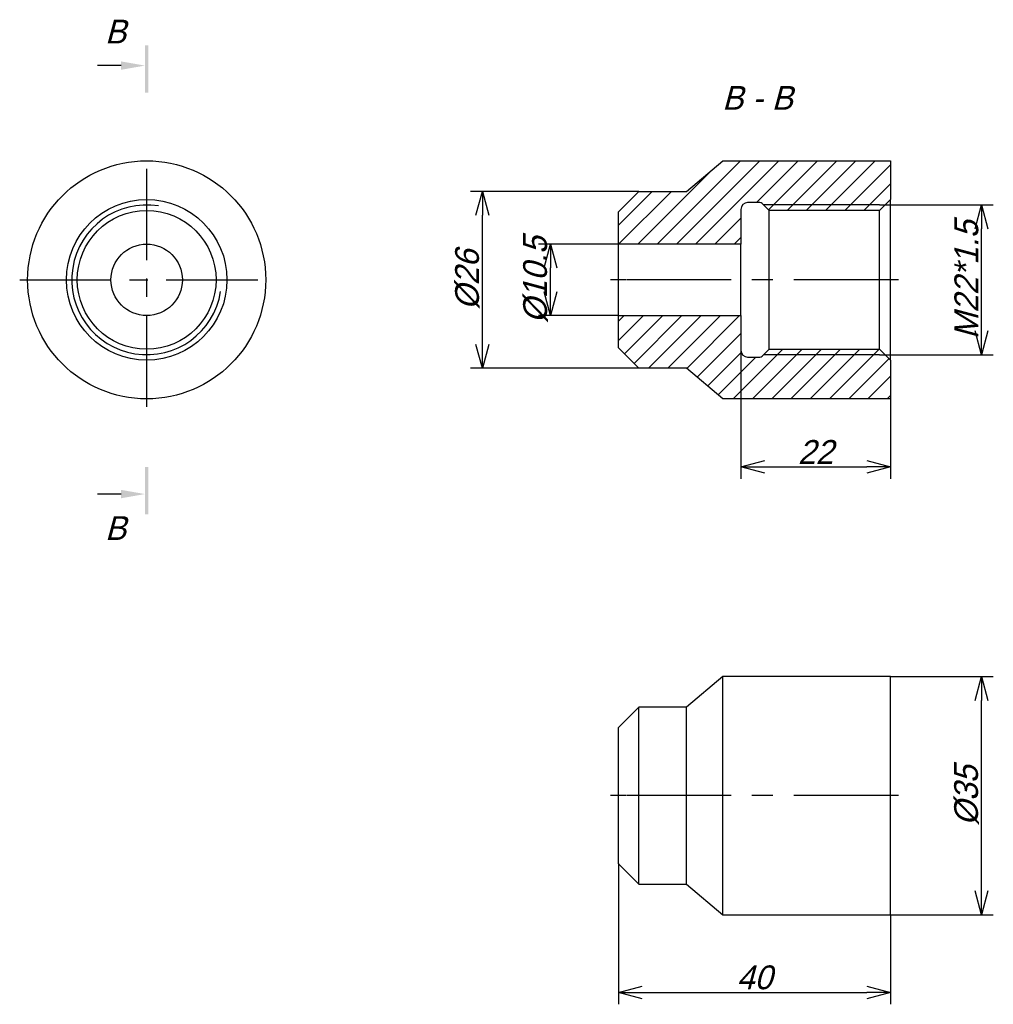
# Model space of a CAD drawing. Extents: x 31 to 174, y 106 to 251.
import ezdxf

# ---------------------------------------------------------------- set-up
doc = ezdxf.new("R2010")
doc.units = 0
doc.linetypes.add('CENTER_PER1_SCALE0_423985', pattern=[35, 13.461538, -2.692308, 2.692308, -2.692308, 13.461538])
doc.linetypes.add('CENTER_PER1_SCALE0_484555', pattern=[40, 15.384615, -3.076923, 3.076923, -3.076923, 15.384615])
doc.layers.get('0').update_dxf_attribs({"linetype": 'CONTINUOUS'})
doc.layers.get('DEFPOINTS').update_dxf_attribs({"linetype": 'CONTINUOUS'})
doc.styles.add('TEXTSTYLE_1', font='T-FLEX Type A.TTF', dxfattribs={"oblique": 15, "height": 3.5})
doc.styles.add('TEXTSTYLE_2', font='T-FLEX Type A.TTF', dxfattribs={"oblique": 15, "height": 3.5})
doc.dimstyles.new('DIM_ST_1', dxfattribs={"dimtxt": 3.5, "dimasz": 3.5, "dimexe": 1.75, "dimexo": 0, "dimgap": 0.4375, "dimtad": 1, "dimrnd": 0.01, "dimtxsty": 'TEXTSTYLE_1', "dimblk": 'OPEN30', "dimcen": 0.09, "dimclrd": 7, "dimclre": 7, "dimclrt": 7, "dimazin": 3, "dimtfac": 1, "dimtdec": 0, "dimtmove": 0, "dimatfit": 3, "dimtvp": 1, "dimtolj": 1})
doc.dimstyles.new('DIM_ST_2', dxfattribs={"dimtxt": 3.5, "dimasz": 3.5, "dimexe": 1.75, "dimexo": 0, "dimgap": 0.4375, "dimtad": 1, "dimrnd": 0.01, "dimtxsty": 'TEXTSTYLE_1', "dimblk": 'OPEN30', "dimcen": 0.09, "dimclrd": 7, "dimclre": 7, "dimclrt": 7, "dimazin": 3, "dimtfac": 1, "dimtdec": 0, "dimtmove": 0, "dimatfit": 3, "dimtvp": 1, "dimtolj": 1})
doc.dimstyles.new('DIM_ST_3', dxfattribs={"dimtxt": 3.5, "dimasz": 3.5, "dimexe": 1.75, "dimexo": 0, "dimgap": 0.4375, "dimtad": 1, "dimrnd": 0.01, "dimtxsty": 'TEXTSTYLE_1', "dimblk": 'OPEN30', "dimcen": 0.09, "dimclrd": 7, "dimclre": 7, "dimclrt": 7, "dimazin": 3, "dimtfac": 1, "dimtdec": 0, "dimtmove": 0, "dimatfit": 3, "dimtvp": 1, "dimtolj": 1})
doc.dimstyles.new('DIM_ST_4', dxfattribs={"dimtxt": 3.5, "dimasz": 3.5, "dimexe": 1.75, "dimexo": 0, "dimgap": 0.4375, "dimtad": 1, "dimrnd": 0.01, "dimtxsty": 'TEXTSTYLE_1', "dimblk": 'OPEN30', "dimcen": 0.09, "dimclrd": 7, "dimclre": 7, "dimclrt": 7, "dimazin": 3, "dimtfac": 1, "dimtdec": 0, "dimtmove": 0, "dimatfit": 3, "dimtvp": 1, "dimtolj": 1})
doc.dimstyles.new('DIM_ST_5', dxfattribs={"dimtxt": 3.5, "dimasz": 3.5, "dimexe": 1.75, "dimexo": 0, "dimgap": 0.4375, "dimtad": 1, "dimrnd": 0.01, "dimtxsty": 'TEXTSTYLE_1', "dimblk": 'OPEN30', "dimcen": 0.09, "dimclrd": 7, "dimclre": 7, "dimclrt": 7, "dimazin": 3, "dimtfac": 1, "dimtdec": 0, "dimtmove": 0, "dimatfit": 3, "dimtvp": 1, "dimtolj": 1})
doc.dimstyles.new('DIM_ST_6', dxfattribs={"dimtxt": 3.5, "dimasz": 3.5, "dimexe": 1.75, "dimexo": 0, "dimgap": 0.4375, "dimtad": 1, "dimrnd": 0.01, "dimtxsty": 'TEXTSTYLE_1', "dimblk": 'OPEN30', "dimcen": 0.09, "dimclrd": 7, "dimclre": 7, "dimclrt": 7, "dimazin": 3, "dimtfac": 1, "dimtdec": 0, "dimtmove": 0, "dimatfit": 3, "dimtvp": 1, "dimtolj": 1})

# ---------------------------------------------------------------- blocks, each defined once
blk = doc.blocks.new('_OPEN30')
at = {"color": 0, "linetype": 'BYBLOCK'}
for p, q in [((-1, 0.267949), (0, 0)), ((0, 0), (-1, -0.267949)), ((0, 0), (-1, 0))]:
    blk.add_line(p, q, dxfattribs=at)
blk = doc.blocks.new('*D5')
at = {"color": 7}
for p, q in [((118.55, 217.58), (106.8, 217.58)), ((108.55, 210.58), (108.55, 214.08)), ((118.55, 207.08), (106.8, 207.08))]:
    blk.add_line(p, q, dxfattribs=at)
at = {"layer": 'DEFPOINTS', "color": 0}
for p in [(108.55, 217.58), (118.55, 217.58), (118.55, 207.08)]:
    blk.add_point(p, dxfattribs=at)
at = {"color": 7, "xscale": 3.5, "yscale": 3.5, "zscale": 3.5}
for p, rotation in [((108.55, 217.58), 90), ((108.55, 207.08), 270)]:
    blk.add_blockref('_OPEN30', p, dxfattribs=dict(at, rotation=rotation))
at = {"color": 7, "insert": (106.36, 212.33), "char_height": 3.5, "attachment_point": 5, "rotation": 90, "style": 'TEXTSTYLE_1'}
blk.add_mtext('\\A1;%%c10.5{\\H0.5x;\\S^ ;}', dxfattribs=at)
blk = doc.blocks.new('*D6')
at = {"color": 7}
for p, q in [((121.55, 225.33), (96.8, 225.33)), ((98.55, 202.83), (98.55, 221.83)), ((121.55, 199.33), (96.8, 199.33))]:
    blk.add_line(p, q, dxfattribs=at)
at = {"layer": 'DEFPOINTS', "color": 0}
for p in [(98.55, 225.33), (121.55, 225.33), (121.55, 199.33)]:
    blk.add_point(p, dxfattribs=at)
at = {"color": 7, "xscale": 3.5, "yscale": 3.5, "zscale": 3.5}
for p, rotation in [((98.55, 225.33), 89.99999999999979), ((98.55, 199.33), 269.9999999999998)]:
    blk.add_blockref('_OPEN30', p, dxfattribs=dict(at, rotation=rotation))
at = {"color": 7, "insert": (96.36, 212.33), "char_height": 3.5, "attachment_point": 5, "rotation": 90, "style": 'TEXTSTYLE_1'}
blk.add_mtext('\\A1;%%c26{\\H0.5x;\\S^ ;}', dxfattribs=at)
blk = doc.blocks.new('*D7')
at = {"color": 7}
for p, q in [((158.55, 153.99), (173.66, 153.99)), ((171.91, 122.49), (171.91, 150.49)), ((158.55, 118.99), (173.66, 118.99))]:
    blk.add_line(p, q, dxfattribs=at)
at = {"layer": 'DEFPOINTS', "color": 0}
for p in [(158.55, 153.99), (171.91, 153.99), (158.55, 118.99)]:
    blk.add_point(p, dxfattribs=at)
at = {"color": 7, "xscale": 3.5, "yscale": 3.5, "zscale": 3.5}
for p, rotation in [((171.91, 153.99), 90), ((171.91, 118.99), 270)]:
    blk.add_blockref('_OPEN30', p, dxfattribs=dict(at, rotation=rotation))
at = {"color": 7, "insert": (169.72, 136.49), "char_height": 3.5, "attachment_point": 5, "rotation": 90, "style": 'TEXTSTYLE_1'}
blk.add_mtext('\\A1;%%c35{\\H0.5x;\\S^ ;}', dxfattribs=at)
blk = doc.blocks.new('*D8')
at = {"color": 7}
for p, q in [((156.95, 223.34), (173.66, 223.34)), ((171.91, 204.82), (171.91, 219.84)), ((156.95, 201.32), (173.66, 201.32))]:
    blk.add_line(p, q, dxfattribs=at)
at = {"layer": 'DEFPOINTS', "color": 0}
for p in [(156.95, 223.34), (171.91, 223.34), (156.95, 201.32)]:
    blk.add_point(p, dxfattribs=at)
at = {"color": 7, "xscale": 3.5, "yscale": 3.5, "zscale": 3.5}
for p, rotation in [((171.91, 223.34), 90), ((171.91, 201.32), 270)]:
    blk.add_blockref('_OPEN30', p, dxfattribs=dict(at, rotation=rotation))
at = {"color": 7, "insert": (169.72, 212.33), "char_height": 3.5, "attachment_point": 5, "rotation": 90, "style": 'TEXTSTYLE_1'}
blk.add_mtext('\\A1;M22*1.5', dxfattribs=at)
blk = doc.blocks.new('*D9')
at = {"color": 7}
for p, q in [((136.55, 201.98), (136.55, 183.08)), ((158.55, 200.53), (158.55, 183.08)), ((140.05, 184.83), (155.05, 184.83))]:
    blk.add_line(p, q, dxfattribs=at)
at = {"layer": 'DEFPOINTS', "color": 0}
for p in [(136.55, 201.98), (158.55, 200.53), (158.55, 184.83)]:
    blk.add_point(p, dxfattribs=at)
at = {"color": 7, "xscale": 3.5, "yscale": 3.5, "zscale": 3.5, "rotation": 180}
blk.add_blockref('_OPEN30', (136.55, 184.83), dxfattribs=at)
at = {"color": 7, "xscale": 3.5, "yscale": 3.5, "zscale": 3.5}
blk.add_blockref('_OPEN30', (158.55, 184.83), dxfattribs=at)
at = {"color": 7, "insert": (147.55, 187.02), "char_height": 3.5, "attachment_point": 5, "style": 'TEXTSTYLE_1'}
blk.add_mtext('\\A1;22{\\H0.5x;\\S^ ;}', dxfattribs=at)
blk = doc.blocks.new('*D10')
at = {"color": 7}
for p, q in [((118.55, 126.49), (118.55, 105.81)), ((158.55, 118.99), (158.55, 105.81)), ((122.05, 107.56), (155.05, 107.56))]:
    blk.add_line(p, q, dxfattribs=at)
at = {"layer": 'DEFPOINTS', "color": 0}
for p in [(118.55, 126.49), (158.55, 118.99), (158.55, 107.56)]:
    blk.add_point(p, dxfattribs=at)
at = {"color": 7, "xscale": 3.5, "yscale": 3.5, "zscale": 3.5}
for p, rotation in [((118.55, 107.56), 180), ((158.55, 107.56), 360)]:
    blk.add_blockref('_OPEN30', p, dxfattribs=dict(at, rotation=rotation))
at = {"color": 7, "insert": (138.55, 109.75), "char_height": 3.5, "attachment_point": 5, "style": 'TEXTSTYLE_1'}
blk.add_mtext('\\A1;40{\\H0.5x;\\S^ ;}', dxfattribs=at)
blk = doc.blocks.new('НА_САЙТ')
for points in [[(49.452, 246.83), (49.452, 239.83), (48.952, 239.83), (48.952, 246.83)], [(45.452, 243.216), (48.952, 243.83), (45.452, 244.444)], [(48.952, 177.832), (48.952, 184.832), (49.452, 184.832), (49.452, 177.832)], [(45.452, 180.218), (48.952, 180.832), (45.452, 181.446)]]:
    blk.add_hatch(color=7).paths.add_polyline_path(points, flags=0)
h = blk.add_hatch()
h.set_pattern_fill('_USER', scale=2, angle=45, style=0, pattern_type=0)
h.set_pattern_definition([(45, (0, 0), (-1.414214, 1.414214), [])])
h.paths.add_polyline_path([(139.697, 201.127), (140.7, 202.131), (156.95, 202.131), (158.55, 200.531), (158.55, 194.831), (133.913, 194.831), (128.55, 199.331), (121.55, 199.331), (118.55, 202.331), (118.55, 207.081), (136.55, 207.081), (136.55, 201.981), (136.556, 201.876), (136.572, 201.773), (136.599, 201.672), (136.637, 201.574), (136.684, 201.481), (136.741, 201.393), (136.807, 201.312), (136.881, 201.238), (136.962, 201.172), (137.05, 201.115), (137.143, 201.067), (137.241, 201.03), (137.342, 201.003), (137.446, 200.986), (137.55, 200.981), (137.55, 200.981), (139.343, 200.981), (139.395, 200.984), (139.447, 200.992), (139.497, 201.005), (139.546, 201.024), (139.593, 201.048), (139.637, 201.076)], flags=0)
h.paths.add_polyline_path([(136.55, 222.681), (136.55, 217.581), (118.55, 217.581), (118.55, 222.331), (121.55, 225.331), (128.55, 225.331), (133.913, 229.831), (158.55, 229.831), (158.55, 224.131), (156.95, 222.531), (140.7, 222.531), (139.697, 223.535), (139.658, 223.57), (139.615, 223.6), (139.57, 223.626), (139.522, 223.648), (139.472, 223.664), (139.421, 223.675), (139.343, 223.681), (139.343, 223.681), (137.55, 223.681), (137.446, 223.675), (137.342, 223.659), (137.241, 223.632), (137.143, 223.595), (137.05, 223.547), (136.962, 223.49), (136.881, 223.424), (136.807, 223.35), (136.741, 223.269), (136.684, 223.181), (136.637, 223.088), (136.599, 222.99), (136.572, 222.889), (136.556, 222.785)], flags=0)
at = {"color": 7, "linetype": 'CONTINUOUS'}
for p, q in [((45.452, 243.83), (41.952, 243.83)), ((128.55, 225.331), (133.913, 229.831)), ((133.913, 229.831), (158.55, 229.831)), ((158.55, 229.831), (158.55, 224.131)), ((118.55, 222.331), (121.55, 225.331)), ((121.55, 225.331), (128.55, 225.331)), ((139.343, 223.681), (137.55, 223.681)), ((140.7, 222.531), (139.697, 223.535)), ((140.7, 223.343), (139.888, 223.343)), ((156.95, 223.343), (140.7, 223.343)), ((156.95, 223.343), (140.7, 223.343)), ((158.55, 224.131), (156.95, 222.531)), ((156.95, 223.343), (157.762, 223.343)), ((158.55, 200.531), (158.55, 224.131)), ((118.55, 217.581), (118.55, 222.331)), ((136.55, 222.681), (136.55, 217.581)), ((156.95, 222.531), (140.7, 222.531)), ((140.7, 202.131), (140.7, 222.531)), ((156.95, 202.131), (156.95, 222.531)), ((118.55, 207.081), (118.55, 217.581)), ((136.55, 217.581), (118.55, 217.581)), ((136.55, 207.081), (136.55, 217.581)), ((118.55, 202.331), (118.55, 207.081)), ((118.55, 207.081), (136.55, 207.081)), ((136.55, 207.081), (136.55, 201.981)), ((121.55, 199.331), (118.55, 202.331)), ((139.697, 201.127), (140.7, 202.131)), ((140.7, 201.319), (139.888, 201.319)), ((140.7, 202.131), (156.95, 202.131)), ((156.95, 201.319), (140.7, 201.319)), ((156.95, 201.319), (140.7, 201.319)), ((156.95, 202.131), (158.55, 200.531)), ((156.95, 201.319), (157.762, 201.319)), ((137.55, 200.981), (139.343, 200.981)), ((158.55, 200.531), (158.55, 194.831)), ((128.55, 199.331), (121.55, 199.331)), ((133.913, 194.831), (128.55, 199.331)), ((158.55, 194.831), (133.913, 194.831)), ((45.452, 180.832), (41.952, 180.832)), ((133.913, 153.988), (128.55, 149.488)), ((158.55, 153.988), (133.913, 153.988)), ((133.913, 136.488), (133.913, 153.988)), ((158.55, 136.488), (158.55, 153.988)), ((121.55, 149.488), (118.55, 146.488)), ((121.55, 136.488), (121.55, 149.488)), ((128.55, 149.488), (121.55, 149.488)), ((128.55, 136.488), (128.55, 149.488)), ((118.55, 136.488), (118.55, 146.488)), ((118.55, 126.488), (118.55, 136.488)), ((121.55, 123.488), (121.55, 136.488)), ((128.55, 123.488), (128.55, 136.488)), ((133.913, 118.988), (133.913, 136.488)), ((158.55, 118.988), (158.55, 136.488)), ((118.55, 126.488), (121.55, 123.488)), ((121.55, 123.488), (128.55, 123.488)), ((128.55, 123.488), (133.913, 118.988)), ((133.913, 118.988), (158.55, 118.988))]:
    blk.add_line(p, q, dxfattribs=at)
at = {"color": 7, "linetype": 'CENTER_PER1_SCALE0_423985'}
for p, q in [((49.202, 193.664), (49.202, 230.998)), ((30.536, 212.331), (67.869, 212.331))]:
    blk.add_line(p, q, dxfattribs=at)
at = {"color": 7, "linetype": 'CENTER_PER1_SCALE0_484555'}
for p, q in [((159.717, 212.331), (117.383, 212.331)), ((159.717, 136.488), (117.383, 136.488))]:
    blk.add_line(p, q, dxfattribs=at)
at = {"color": 7, "linetype": 'CONTINUOUS'}
for radius in [17.5, 11.8, 10.2, 5.25]:
    blk.add_circle((49.202, 212.331), radius, dxfattribs=at)
for centre, radius, start, end in [((49.202, 212.331), 11.012, 81, 351), ((137.55, 222.681), 1, 90, 180), ((139.343, 223.181), 0.5, 45, 90), ((137.55, 201.981), 1, 180, 270), ((139.343, 201.481), 0.5, 270, 315)]:
    blk.add_arc(centre, radius, start, end, dxfattribs=at)
at = {"color": 7, "style": 'TEXTSTYLE_2', "oblique": 15}
for s, p in [('В', (43.077, 247.08)), ('В - В', (133.797, 237.331)), ('В', (43.077, 174.082))]:
    blk.add_text(s, height=3.5, dxfattribs=at).set_placement(p)
for base, p1, p2, text, dimstyle, picture, middle in [((98.55, 225.331), (121.55, 199.331), (121.55, 225.331), '%%c<>{\\H0.5x;\\S^ ;}', 'DIM_ST_2', '*D6', (98.55, 212.331)), ((171.91, 223.343), (156.95, 201.319), (156.95, 223.343), 'M22*1.5', 'DIM_ST_4', '*D8', (171.91, 212.331)), ((108.55, 217.581), (118.55, 207.081), (118.55, 217.581), '%%c<>{\\H0.5x;\\S^ ;}', 'DIM_ST_1', '*D5', (108.55, 212.331)), ((171.91, 153.988), (158.55, 118.988), (158.55, 153.988), '%%c<>{\\H0.5x;\\S^ ;}', 'DIM_ST_3', '*D7', (171.91, 136.488))]:
    dim = blk.add_linear_dim(base=base, p1=p1, p2=p2, angle=90, text=text, dimstyle=dimstyle)
    dim.commit()
    dim.dimension.update_dxf_attribs({"geometry": picture, "text_midpoint": middle, "dimtype": 160})
for base, p1, p2, dimstyle, picture, middle in [((158.55, 184.831), (136.55, 201.981), (158.55, 200.531), 'DIM_ST_5', '*D9', (147.55, 184.831)), ((158.55, 107.56), (118.55, 126.488), (158.55, 118.988), 'DIM_ST_6', '*D10', (138.55, 107.56))]:
    dim = blk.add_linear_dim(base=base, p1=p1, p2=p2, text='<>{\\H0.5x;\\S^ ;}', dimstyle=dimstyle)
    dim.commit()
    dim.dimension.update_dxf_attribs({"geometry": picture, "text_midpoint": middle, "dimtype": 160})

msp = doc.modelspace()

# ---------------------------------------------------------------- block references
msp.add_blockref('НА_САЙТ', (0, 0))

doc.saveas('drawing.dxf')
